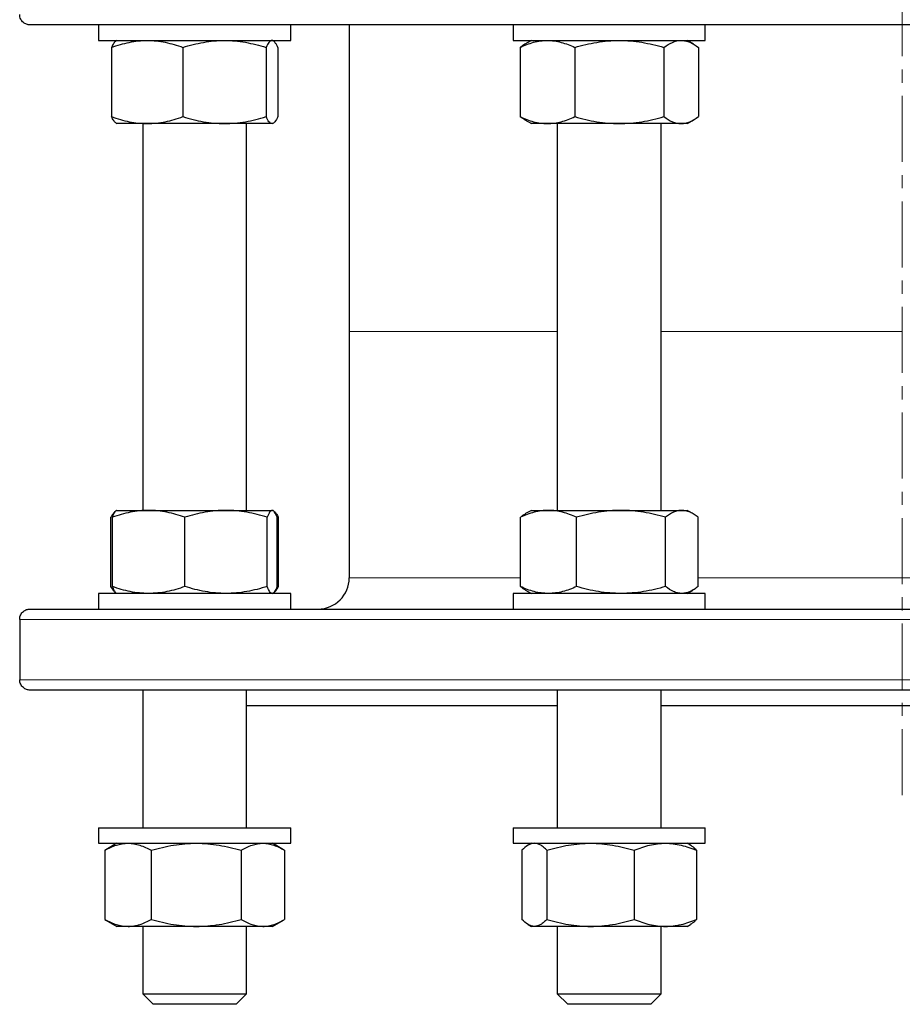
# Model space of a CAD drawing. Header units: millimetres. Extents: x 187 to 1019, y 129 to 935.
# Tile 1 of 7: x 194 to 364, y 129 to 319. Entities that reach past the tile are written whole.
import ezdxf

# ---------------------------------------------------------------- set-up
doc = ezdxf.new("R2010")
doc.units = ezdxf.units.MM
doc.linetypes.add('CENTERX2', pattern=[20.32, 12.7, -2.54, 2.54, -2.54])
doc.layers.add('FORMAT', color=7, linetype='Continuous')

msp = doc.modelspace()

# ---------------------------------------------------------------- linework, layer by layer
at = {"color": 7, "linetype": 'Continuous', "lineweight": 25}
for p, q in [((531.83, 318.05), (195.83, 318.05)), ((209.06, 318.05), (209.06, 315.05)), ((246.06, 315.05), (246.06, 318.05)), ((257.33, 318.05), (257.33, 258.99)), ((288.89, 318.05), (288.89, 315.05)), ((325.89, 315.05), (325.89, 318.05)), ((209.06, 315.05), (229.23, 315.05)), ((212.56, 315.05), (212.43, 314.97)), ((229.23, 315.05), (246.06, 315.05)), ((242.7, 314.97), (242.56, 315.05)), ((288.89, 315.05), (321.6, 315.05)), ((292.39, 315.05), (291.14, 314.33)), ((321.6, 315.05), (325.89, 315.05)), ((323.63, 314.33), (322.39, 315.05)), ((211.55, 313.71), (211.55, 300.39)), ((225.28, 313.71), (225.28, 300.39)), ((241.29, 313.71), (241.29, 300.39)), ((243.57, 313.71), (243.57, 300.39)), ((290.21, 313.71), (290.21, 300.39)), ((300.74, 313.71), (300.74, 300.39)), ((317.92, 313.71), (317.92, 300.39)), ((324.56, 313.71), (324.56, 300.39)), ((291.14, 299.77), (292.39, 299.05)), ((322.39, 299.05), (323.63, 299.77)), ((212.43, 299.13), (212.56, 299.05)), ((218.42, 299.05), (212.56, 299.05)), ((217.56, 299.05), (217.56, 224.59)), ((233.29, 299.05), (218.42, 299.05)), ((242.43, 299.05), (233.29, 299.05)), ((237.56, 224.59), (237.56, 299.05)), ((242.56, 299.05), (242.43, 299.05)), ((242.56, 299.05), (242.7, 299.13)), ((295.48, 299.05), (292.39, 299.05)), ((309.33, 299.05), (295.48, 299.05)), ((297.39, 299.05), (297.39, 224.59)), ((321.24, 299.05), (309.33, 299.05)), ((317.39, 224.59), (317.39, 299.05)), ((322.39, 299.05), (321.24, 299.05)), ((257.33, 258.99), (257.33, 211.59)), ((212.47, 224.54), (212.38, 224.49)), ((212.56, 224.59), (212.47, 224.54)), ((212.56, 224.59), (218.68, 224.59)), ((218.68, 224.59), (233.59, 224.59)), ((233.59, 224.59), (242.47, 224.59)), ((242.47, 224.59), (242.56, 224.59)), ((242.65, 224.54), (242.56, 224.59)), ((242.74, 224.49), (242.68, 224.52)), ((292.39, 224.59), (291.29, 223.95)), ((292.39, 224.59), (295.68, 224.59)), ((295.68, 224.59), (309.66, 224.59)), ((309.66, 224.59), (321.36, 224.59)), ((321.36, 224.59), (322.39, 224.59)), ((323.49, 223.95), (322.39, 224.59)), ((211.42, 209.93), (211.42, 223.25)), ((211.7, 209.93), (211.7, 223.25)), ((225.66, 209.93), (225.66, 223.25)), ((241.52, 209.93), (241.52, 223.25)), ((243.7, 223.25), (243.38, 223.36)), ((243.42, 209.93), (243.42, 223.25)), ((243.7, 209.93), (243.7, 223.25)), ((290.27, 209.93), (290.27, 223.25)), ((301.1, 209.93), (301.1, 223.25)), ((318.22, 209.93), (318.22, 223.25)), ((324.51, 209.93), (324.51, 223.25)), ((209.06, 208.59), (209.06, 205.59)), ((218.11, 208.59), (209.06, 208.59)), ((212.38, 208.69), (212.47, 208.64)), ((212.47, 208.64), (212.56, 208.59)), ((246.06, 208.59), (218.11, 208.59)), ((242.56, 208.59), (242.65, 208.64)), ((242.68, 208.66), (242.74, 208.69)), ((243.7, 209.93), (243.38, 209.82)), ((246.06, 205.59), (246.06, 208.59)), ((288.89, 208.59), (288.89, 205.59)), ((311.96, 208.59), (288.89, 208.59)), ((291.29, 209.23), (292.39, 208.59)), ((325.89, 208.59), (311.96, 208.59)), ((322.39, 208.59), (323.49, 209.23)), ((325.89, 205.59), (325.89, 208.59)), ((195.83, 205.59), (531.83, 205.59)), ((193.85, 203.59), (193.85, 191.99)), ((531.83, 189.99), (195.83, 189.99)), ((217.56, 189.99), (217.56, 163.49)), ((237.56, 163.49), (237.56, 189.99)), ((297.39, 189.99), (297.39, 163.49)), ((317.39, 163.49), (317.39, 189.99)), ((237.56, 186.99), (297.39, 186.99)), ((317.39, 186.99), (410.28, 186.99)), ((209.06, 163.49), (209.06, 160.49)), ((209.06, 163.49), (246.06, 163.49)), ((246.06, 160.49), (246.06, 163.49)), ((288.89, 163.49), (288.89, 160.49)), ((288.89, 163.49), (325.89, 163.49)), ((325.89, 160.49), (325.89, 163.49)), ((209.06, 160.49), (246.06, 160.49)), ((210.24, 159.15), (210.44, 159.26)), ((212.56, 160.49), (210.43, 159.26)), ((244.69, 159.26), (242.56, 160.49)), ((288.89, 160.49), (325.89, 160.49)), ((292.39, 160.49), (291.77, 160.13)), ((323.01, 160.13), (322.39, 160.49)), ((210.24, 159.15), (210.24, 145.83)), ((219.2, 159.15), (219.2, 145.83)), ((236.52, 159.15), (236.52, 145.83)), ((244.88, 159.15), (244.88, 145.83)), ((290.57, 159.15), (290.57, 145.83)), ((295.39, 159.15), (295.39, 145.83)), ((312.21, 159.15), (312.21, 145.83)), ((324.21, 159.15), (324.21, 145.83)), ((210.24, 145.83), (210.44, 145.72)), ((210.43, 145.72), (212.56, 144.49)), ((214.72, 144.49), (212.56, 144.49)), ((227.86, 144.49), (214.72, 144.49)), ((217.56, 144.49), (217.56, 131.49)), ((240.7, 144.49), (227.86, 144.49)), ((237.56, 131.49), (237.56, 144.49)), ((242.56, 144.49), (240.7, 144.49)), ((242.56, 144.49), (244.69, 145.72)), ((291.77, 144.85), (292.39, 144.49)), ((292.98, 144.49), (292.39, 144.49)), ((303.8, 144.49), (292.98, 144.49)), ((297.39, 144.49), (297.39, 131.49)), ((318.21, 144.49), (303.8, 144.49)), ((317.39, 131.49), (317.39, 144.49)), ((322.39, 144.49), (318.21, 144.49)), ((322.39, 144.49), (323.01, 144.85)), ((217.56, 131.49), (219.56, 129.49)), ((217.56, 131.49), (237.56, 131.49)), ((235.56, 129.49), (237.56, 131.49)), ((297.39, 131.49), (299.39, 129.49)), ((297.39, 131.49), (317.39, 131.49)), ((315.39, 129.49), (317.39, 131.49)), ((235.56, 129.49), (219.56, 129.49)), ((315.39, 129.49), (299.39, 129.49))]:
    msp.add_line(p, q, dxfattribs=at)
at = {"color": 8, "linetype": 'Continuous', "lineweight": 18}
for p, q in [((297.39, 258.99), (257.33, 258.99)), ((363.83, 258.99), (317.39, 258.99)), ((257.33, 211.59), (290.27, 211.59)), ((324.51, 211.59), (403.06, 211.59)), ((533.82, 203.59), (193.85, 203.59)), ((193.85, 191.99), (533.82, 191.99))]:
    msp.add_line(p, q, dxfattribs=at)
at = {"color": 7, "linetype": 'Continuous', "lineweight": 25}
msp.add_arc((251.33, 211.59), 6, 270, 0, dxfattribs=at)
for points, knots in [([(195.83, 318.05), (195.72, 318.05), (195.61, 318.06), (195.39, 318.1), (195.28, 318.13), (195.06, 318.2), (194.96, 318.25), (194.75, 318.37), (194.65, 318.44), (194.46, 318.61), (194.37, 318.7), (194.2, 318.91), (194.12, 319.03), (194, 319.29), (193.94, 319.43), (193.87, 319.73), (193.85, 319.89), (193.85, 320.05)], [0, 0, 0, 0, 0.125, 0.125, 0.25, 0.25, 0.375, 0.375, 0.5, 0.5, 0.625, 0.625, 0.75, 0.75, 0.875, 0.875, 1, 1, 1, 1]), ([(211.55, 313.71), (212.68, 314.12), (213.81, 314.46), (216.09, 314.92), (217.25, 315.05), (218.42, 315.05)], [0, 0, 0, 0, 0.5, 0.5, 1, 1, 1, 1]), ([(212.43, 314.97), (212.41, 314.96), (212.33, 314.92), (212.17, 314.77), (211.96, 314.5), (211.76, 314.14), (211.62, 313.86), (211.55, 313.71)], [0, 0, 0, 0, 0.0538118, 0.2891803, 0.5245716, 0.7622752, 1, 1, 1, 1]), ([(218.42, 315.05), (219, 315.05), (219.58, 315.02), (220.74, 314.9), (221.32, 314.81), (223.03, 314.46), (224.16, 314.12), (225.28, 313.71)], [0, 0, 0, 0, 0.25, 0.25, 0.5, 0.5, 1, 1, 1, 1]), ([(225.28, 313.71), (226.59, 314.12), (227.91, 314.46), (230.58, 314.92), (231.92, 315.05), (233.29, 315.05)], [0, 0, 0, 0, 0.5, 0.5, 1, 1, 1, 1]), ([(233.29, 315.05), (233.97, 315.05), (234.65, 315.02), (236, 314.9), (236.67, 314.81), (238.67, 314.46), (239.98, 314.12), (241.29, 313.71)], [0, 0, 0, 0, 0.25, 0.25, 0.5, 0.5, 1, 1, 1, 1]), ([(242.43, 315.05), (242.33, 315.05), (242.24, 315.02), (242.04, 314.9), (241.95, 314.81), (241.66, 314.45), (241.48, 314.12), (241.29, 313.71)], [0, 0, 0, 0, 0.25, 0.25, 0.5, 0.5, 1, 1, 1, 1]), ([(243.57, 313.71), (243.48, 313.92), (243.38, 314.1), (243.2, 314.43), (243.1, 314.58), (242.82, 314.93), (242.62, 315.05), (242.43, 315.05)], [0, 0, 0, 0, 0.25, 0.25, 0.5, 0.5, 1, 1, 1, 1]), ([(290.21, 313.71), (290.64, 313.92), (291.07, 314.1), (291.95, 314.43), (292.39, 314.58), (293.7, 314.93), (294.59, 315.05), (295.48, 315.05)], [0, 0, 0, 0, 0.25, 0.25, 0.5, 0.5, 1, 1, 1, 1]), ([(295.48, 315.05), (295.92, 315.05), (296.37, 315.02), (297.26, 314.9), (297.71, 314.81), (299.03, 314.45), (299.89, 314.12), (300.74, 313.71)], [0, 0, 0, 0, 0.25, 0.25, 0.5, 0.5, 1, 1, 1, 1]), ([(300.74, 313.71), (302.15, 314.12), (303.56, 314.46), (306.42, 314.92), (307.87, 315.05), (309.33, 315.05)], [0, 0, 0, 0, 0.5, 0.5, 1, 1, 1, 1]), ([(309.33, 315.05), (310.06, 315.05), (310.79, 315.02), (312.24, 314.9), (312.96, 314.81), (315.1, 314.46), (316.52, 314.12), (317.92, 313.71)], [0, 0, 0, 0, 0.25, 0.25, 0.5, 0.5, 1, 1, 1, 1]), ([(317.92, 313.71), (318.46, 314.12), (319.01, 314.46), (320.11, 314.92), (320.67, 315.05), (321.24, 315.05)], [0, 0, 0, 0, 0.5, 0.5, 1, 1, 1, 1]), ([(321.24, 315.05), (321.52, 315.05), (321.81, 315.02), (322.37, 314.9), (322.64, 314.81), (323.47, 314.46), (324.02, 314.12), (324.56, 313.71)], [0, 0, 0, 0, 0.25, 0.25, 0.5, 0.5, 1, 1, 1, 1]), ([(291.14, 314.33), (291, 314.25), (290.69, 314.06), (290.38, 313.84), (290.21, 313.71)], [0, 0, 0, 0, 0.451189, 1, 1, 1, 1]), ([(211.55, 300.39), (212.68, 299.98), (213.81, 299.65), (216.09, 299.18), (217.25, 299.05), (218.42, 299.05)], [0, 0, 0, 0, 0.5, 0.5, 1, 1, 1, 1]), ([(212.43, 299.13), (212.41, 299.14), (212.33, 299.18), (212.17, 299.34), (211.96, 299.61), (211.76, 299.96), (211.62, 300.25), (211.55, 300.39)], [0, 0, 0, 0, 0.053812, 0.28918, 0.524572, 0.762275, 1, 1, 1, 1]), ([(218.42, 299.05), (219, 299.05), (219.58, 299.08), (220.74, 299.21), (221.32, 299.3), (223.03, 299.65), (224.16, 299.98), (225.28, 300.39)], [0, 0, 0, 0, 0.25, 0.25, 0.5, 0.5, 1, 1, 1, 1]), ([(225.28, 300.39), (226.59, 299.98), (227.91, 299.65), (230.58, 299.18), (231.92, 299.05), (233.29, 299.05)], [0, 0, 0, 0, 0.5, 0.5, 1, 1, 1, 1]), ([(233.29, 299.05), (233.97, 299.05), (234.65, 299.08), (236, 299.21), (236.67, 299.3), (238.67, 299.65), (239.98, 299.98), (241.29, 300.39)], [0, 0, 0, 0, 0.25, 0.25, 0.5, 0.5, 1, 1, 1, 1]), ([(242.43, 299.05), (242.33, 299.05), (242.24, 299.08), (242.04, 299.21), (241.95, 299.3), (241.66, 299.65), (241.48, 299.99), (241.29, 300.39)], [0, 0, 0, 0, 0.25, 0.25, 0.5, 0.5, 1, 1, 1, 1]), ([(243.57, 300.39), (243.48, 300.19), (243.38, 300), (243.2, 299.67), (243.1, 299.53), (242.82, 299.18), (242.62, 299.05), (242.43, 299.05)], [0, 0, 0, 0, 0.25, 0.25, 0.5, 0.5, 1, 1, 1, 1]), ([(290.21, 300.39), (290.64, 300.19), (291.07, 300), (291.95, 299.67), (292.39, 299.53), (293.7, 299.18), (294.59, 299.05), (295.48, 299.05)], [0, 0, 0, 0, 0.25, 0.25, 0.5, 0.5, 1, 1, 1, 1]), ([(291.14, 299.77), (291, 299.86), (290.69, 300.04), (290.38, 300.27), (290.21, 300.39)], [0, 0, 0, 0, 0.451189, 1, 1, 1, 1]), ([(295.48, 299.05), (295.92, 299.05), (296.37, 299.08), (297.26, 299.21), (297.71, 299.3), (299.03, 299.65), (299.89, 299.99), (300.74, 300.39)], [0, 0, 0, 0, 0.25, 0.25, 0.5, 0.5, 1, 1, 1, 1]), ([(300.74, 300.39), (302.15, 299.98), (303.56, 299.65), (306.42, 299.18), (307.87, 299.05), (309.33, 299.05)], [0, 0, 0, 0, 0.5, 0.5, 1, 1, 1, 1]), ([(309.33, 299.05), (310.06, 299.05), (310.79, 299.08), (312.24, 299.21), (312.96, 299.3), (315.1, 299.65), (316.52, 299.98), (317.92, 300.39)], [0, 0, 0, 0, 0.25, 0.25, 0.5, 0.5, 1, 1, 1, 1]), ([(317.92, 300.39), (318.46, 299.98), (319.01, 299.65), (320.11, 299.18), (320.67, 299.05), (321.24, 299.05)], [0, 0, 0, 0, 0.5, 0.5, 1, 1, 1, 1]), ([(321.24, 299.05), (321.52, 299.05), (321.81, 299.08), (322.37, 299.21), (322.64, 299.3), (323.47, 299.65), (324.02, 299.98), (324.56, 300.39)], [0, 0, 0, 0, 0.25, 0.25, 0.5, 0.5, 1, 1, 1, 1]), ([(212.46, 224.52), (212.45, 224.52), (212.38, 224.5), (212.23, 224.39), (212.03, 224.19), (211.83, 223.93), (211.62, 223.62), (211.49, 223.37), (211.42, 223.25)], [0, 0, 0, 0, 0.019091, 0.213223, 0.407255, 0.604794, 0.802422, 1, 1, 1, 1]), ([(218.68, 224.59), (218.09, 224.59), (217.49, 224.56), (216.32, 224.44), (215.73, 224.34), (213.99, 223.99), (212.84, 223.66), (211.7, 223.25)], [0, 0, 0, 0, 0.25, 0.25, 0.5, 0.5, 1, 1, 1, 1]), ([(211.7, 223.25), (211.75, 223.38), (211.86, 223.64), (212.01, 223.97), (212.17, 224.23), (212.32, 224.43), (212.42, 224.5), (212.47, 224.53)], [0, 0, 0, 0, 0.2034363, 0.4069302, 0.6103181, 0.8175471, 1, 1, 1, 1]), ([(225.66, 223.25), (224.52, 223.66), (223.37, 224), (221.05, 224.46), (219.87, 224.59), (218.68, 224.59)], [0, 0, 0, 0, 0.5, 0.5, 1, 1, 1, 1]), ([(233.59, 224.59), (232.92, 224.59), (232.25, 224.56), (230.9, 224.43), (230.23, 224.34), (228.24, 223.99), (226.94, 223.65), (225.66, 223.25)], [0, 0, 0, 0, 0.25, 0.25, 0.5, 0.5, 1, 1, 1, 1]), ([(241.52, 223.25), (240.88, 223.45), (240.23, 223.64), (238.91, 223.97), (238.25, 224.11), (236.26, 224.46), (234.93, 224.59), (233.59, 224.59)], [0, 0, 0, 0, 0.25, 0.25, 0.5, 0.5, 1, 1, 1, 1]), ([(242.47, 224.59), (242.39, 224.59), (242.31, 224.56), (242.15, 224.44), (242.07, 224.34), (241.83, 223.99), (241.68, 223.66), (241.52, 223.25)], [0, 0, 0, 0, 0.25, 0.25, 0.5, 0.5, 1, 1, 1, 1]), ([(243.42, 223.25), (243.27, 223.66), (243.11, 224), (242.79, 224.46), (242.63, 224.59), (242.47, 224.59)], [0, 0, 0, 0, 0.5, 0.5, 1, 1, 1, 1]), ([(242.74, 224.48), (242.79, 224.45), (242.91, 224.38), (243.09, 224.19), (243.3, 223.93), (243.5, 223.62), (243.63, 223.37), (243.7, 223.25)], [0, 0, 0, 0, 0.156708, 0.364678, 0.576406, 0.78823, 1, 1, 1, 1]), ([(295.68, 224.59), (295.22, 224.59), (294.76, 224.56), (293.85, 224.44), (293.39, 224.34), (292.04, 223.99), (291.15, 223.66), (290.27, 223.25)], [0, 0, 0, 0, 0.25, 0.25, 0.5, 0.5, 1, 1, 1, 1]), ([(291.29, 223.95), (291.14, 223.86), (290.79, 223.66), (290.46, 223.4), (290.27, 223.25)], [0, 0, 0, 0, 0.442597, 1, 1, 1, 1]), ([(301.1, 223.25), (300.21, 223.66), (299.32, 224), (297.52, 224.46), (296.6, 224.59), (295.68, 224.59)], [0, 0, 0, 0, 0.5, 0.5, 1, 1, 1, 1]), ([(309.66, 224.59), (308.93, 224.59), (308.2, 224.56), (306.76, 224.44), (306.04, 224.34), (303.9, 223.99), (302.49, 223.66), (301.1, 223.25)], [0, 0, 0, 0, 0.25, 0.25, 0.5, 0.5, 1, 1, 1, 1]), ([(318.22, 223.25), (316.82, 223.66), (315.41, 224), (312.56, 224.46), (311.12, 224.59), (309.66, 224.59)], [0, 0, 0, 0, 0.5, 0.5, 1, 1, 1, 1]), ([(321.36, 224.59), (321.1, 224.59), (320.83, 224.56), (320.3, 224.43), (320.03, 224.34), (319.24, 223.99), (318.73, 223.65), (318.22, 223.25)], [0, 0, 0, 0, 0.25, 0.25, 0.5, 0.5, 1, 1, 1, 1]), ([(324.51, 223.25), (324.25, 223.45), (324, 223.64), (323.47, 223.97), (323.21, 224.11), (322.42, 224.46), (321.9, 224.59), (321.36, 224.59)], [0, 0, 0, 0, 0.25, 0.25, 0.5, 0.5, 1, 1, 1, 1]), ([(212.46, 208.66), (212.45, 208.66), (212.38, 208.68), (212.23, 208.79), (212.03, 208.99), (211.83, 209.25), (211.62, 209.56), (211.49, 209.81), (211.42, 209.93)], [0, 0, 0, 0, 0.019091, 0.2132227, 0.4072554, 0.6047939, 0.8024219, 1, 1, 1, 1]), ([(218.68, 208.59), (218.09, 208.59), (217.49, 208.62), (216.32, 208.74), (215.73, 208.83), (213.99, 209.18), (212.84, 209.52), (211.7, 209.93)], [0, 0, 0, 0, 0.25, 0.25, 0.5, 0.5, 1, 1, 1, 1]), ([(211.7, 209.93), (211.75, 209.8), (211.86, 209.54), (212.01, 209.21), (212.17, 208.95), (212.32, 208.75), (212.42, 208.68), (212.47, 208.65)], [0, 0, 0, 0, 0.203436, 0.40693, 0.610318, 0.817547, 1, 1, 1, 1]), ([(225.66, 209.93), (224.52, 209.52), (223.37, 209.18), (221.05, 208.72), (219.87, 208.59), (218.68, 208.59)], [0, 0, 0, 0, 0.5, 0.5, 1, 1, 1, 1]), ([(233.59, 208.59), (232.92, 208.59), (232.25, 208.62), (230.9, 208.74), (230.23, 208.84), (228.24, 209.19), (226.94, 209.53), (225.66, 209.93)], [0, 0, 0, 0, 0.25, 0.25, 0.5, 0.5, 1, 1, 1, 1]), ([(241.52, 209.93), (240.88, 209.73), (240.23, 209.54), (238.91, 209.21), (238.25, 209.07), (236.26, 208.72), (234.93, 208.59), (233.59, 208.59)], [0, 0, 0, 0, 0.25, 0.25, 0.5, 0.5, 1, 1, 1, 1]), ([(242.47, 208.59), (242.39, 208.59), (242.31, 208.62), (242.15, 208.74), (242.07, 208.83), (241.83, 209.18), (241.68, 209.52), (241.52, 209.93)], [0, 0, 0, 0, 0.25, 0.25, 0.5, 0.5, 1, 1, 1, 1]), ([(243.42, 209.93), (243.27, 209.52), (243.11, 209.18), (242.79, 208.72), (242.63, 208.59), (242.47, 208.59)], [0, 0, 0, 0, 0.5, 0.5, 1, 1, 1, 1]), ([(242.74, 208.7), (242.79, 208.73), (242.91, 208.8), (243.09, 208.99), (243.3, 209.25), (243.5, 209.56), (243.63, 209.81), (243.7, 209.93)], [0, 0, 0, 0, 0.1567075, 0.3646779, 0.5764058, 0.7882297, 1, 1, 1, 1]), ([(295.68, 208.59), (295.22, 208.59), (294.76, 208.62), (293.85, 208.74), (293.39, 208.83), (292.04, 209.18), (291.15, 209.52), (290.27, 209.93)], [0, 0, 0, 0, 0.25, 0.25, 0.5, 0.5, 1, 1, 1, 1]), ([(291.29, 209.23), (291.14, 209.32), (290.79, 209.52), (290.46, 209.78), (290.27, 209.93)], [0, 0, 0, 0, 0.442597, 1, 1, 1, 1]), ([(301.1, 209.93), (300.21, 209.52), (299.32, 209.18), (297.52, 208.72), (296.6, 208.59), (295.68, 208.59)], [0, 0, 0, 0, 0.5, 0.5, 1, 1, 1, 1]), ([(309.66, 208.59), (308.93, 208.59), (308.2, 208.62), (306.76, 208.74), (306.04, 208.83), (303.9, 209.18), (302.49, 209.52), (301.1, 209.93)], [0, 0, 0, 0, 0.25, 0.25, 0.5, 0.5, 1, 1, 1, 1]), ([(318.22, 209.93), (316.82, 209.52), (315.41, 209.18), (312.56, 208.72), (311.12, 208.59), (309.66, 208.59)], [0, 0, 0, 0, 0.5, 0.5, 1, 1, 1, 1]), ([(321.36, 208.59), (321.1, 208.59), (320.83, 208.62), (320.3, 208.74), (320.03, 208.84), (319.24, 209.19), (318.73, 209.53), (318.22, 209.93)], [0, 0, 0, 0, 0.25, 0.25, 0.5, 0.5, 1, 1, 1, 1]), ([(324.51, 209.93), (324.25, 209.73), (324, 209.54), (323.47, 209.21), (323.21, 209.07), (322.42, 208.72), (321.9, 208.59), (321.36, 208.59)], [0, 0, 0, 0, 0.25, 0.25, 0.5, 0.5, 1, 1, 1, 1]), ([(193.85, 203.59), (193.85, 203.75), (193.87, 203.91), (193.94, 204.21), (193.99, 204.35), (194.12, 204.61), (194.2, 204.73), (194.37, 204.94), (194.46, 205.04), (194.75, 205.28), (194.95, 205.4), (195.39, 205.55), (195.61, 205.59), (195.83, 205.59)], [0, 0, 0, 0, 0.125, 0.125, 0.25, 0.25, 0.375, 0.375, 0.5, 0.5, 0.75, 0.75, 1, 1, 1, 1]), ([(195.83, 189.99), (195.72, 189.99), (195.61, 190), (195.39, 190.04), (195.28, 190.07), (195.06, 190.14), (194.96, 190.19), (194.75, 190.31), (194.65, 190.38), (194.46, 190.54), (194.37, 190.64), (194.2, 190.85), (194.12, 190.97), (194, 191.23), (193.94, 191.37), (193.87, 191.67), (193.85, 191.83), (193.85, 191.99)], [0, 0, 0, 0, 0.125, 0.125, 0.25, 0.25, 0.375, 0.375, 0.5, 0.5, 0.625, 0.625, 0.75, 0.75, 0.875, 0.875, 1, 1, 1, 1]), ([(210.24, 159.15), (210.98, 159.56), (211.72, 159.9), (213.21, 160.36), (213.96, 160.49), (214.72, 160.49)], [0, 0, 0, 0, 0.5, 0.5, 1, 1, 1, 1]), ([(214.72, 160.49), (215.1, 160.49), (215.49, 160.46), (216.24, 160.34), (216.62, 160.24), (217.74, 159.89), (218.47, 159.56), (219.2, 159.15)], [0, 0, 0, 0, 0.25, 0.25, 0.5, 0.5, 1, 1, 1, 1]), ([(219.2, 159.15), (220.62, 159.56), (222.05, 159.9), (224.93, 160.36), (226.39, 160.49), (227.86, 160.49)], [0, 0, 0, 0, 0.5, 0.5, 1, 1, 1, 1]), ([(227.86, 160.49), (228.6, 160.49), (229.34, 160.46), (230.8, 160.34), (231.52, 160.24), (233.68, 159.89), (235.11, 159.56), (236.52, 159.15)], [0, 0, 0, 0, 0.25, 0.25, 0.5, 0.5, 1, 1, 1, 1]), ([(236.52, 159.15), (236.86, 159.35), (237.2, 159.54), (237.9, 159.87), (238.25, 160.01), (239.29, 160.36), (239.99, 160.49), (240.7, 160.49)], [0, 0, 0, 0, 0.25, 0.25, 0.5, 0.5, 1, 1, 1, 1]), ([(240.7, 160.49), (241.05, 160.49), (241.41, 160.46), (242.12, 160.33), (242.47, 160.24), (243.52, 159.89), (244.2, 159.55), (244.88, 159.15)], [0, 0, 0, 0, 0.25, 0.25, 0.5, 0.5, 1, 1, 1, 1]), ([(292.98, 160.49), (292.78, 160.49), (292.57, 160.46), (292.16, 160.33), (291.96, 160.24), (291.36, 159.89), (290.96, 159.55), (290.57, 159.15)], [0, 0, 0, 0, 0.25, 0.25, 0.5, 0.5, 1, 1, 1, 1]), ([(295.39, 159.15), (295.19, 159.35), (295, 159.54), (294.6, 159.87), (294.39, 160.01), (293.79, 160.36), (293.39, 160.49), (292.98, 160.49)], [0, 0, 0, 0, 0.25, 0.25, 0.5, 0.5, 1, 1, 1, 1]), ([(295.39, 159.15), (296.76, 159.56), (298.15, 159.9), (300.95, 160.36), (302.37, 160.49), (303.8, 160.49)], [0, 0, 0, 0, 0.5, 0.5, 1, 1, 1, 1]), ([(303.8, 160.49), (304.51, 160.49), (305.23, 160.46), (306.65, 160.34), (307.35, 160.24), (309.45, 159.89), (310.83, 159.56), (312.21, 159.15)], [0, 0, 0, 0, 0.25, 0.25, 0.5, 0.5, 1, 1, 1, 1]), ([(312.21, 159.15), (313.19, 159.56), (314.18, 159.9), (316.17, 160.36), (317.18, 160.49), (318.21, 160.49)], [0, 0, 0, 0, 0.5, 0.5, 1, 1, 1, 1]), ([(318.21, 160.49), (318.71, 160.49), (319.23, 160.46), (320.24, 160.34), (320.74, 160.24), (322.24, 159.89), (323.23, 159.56), (324.21, 159.15)], [0, 0, 0, 0, 0.25, 0.25, 0.5, 0.5, 1, 1, 1, 1]), ([(324.21, 159.15), (324.1, 159.25), (323.9, 159.46), (323.55, 159.76), (323.25, 159.99), (323.05, 160.1), (323, 160.12)], [0, 0, 0, 0, 0.255243, 0.51068, 0.877188, 1, 1, 1, 1]), ([(210.24, 145.83), (210.98, 145.42), (211.72, 145.08), (213.21, 144.62), (213.96, 144.49), (214.72, 144.49)], [0, 0, 0, 0, 0.5, 0.5, 1, 1, 1, 1]), ([(214.72, 144.49), (215.1, 144.49), (215.49, 144.52), (216.24, 144.64), (216.62, 144.73), (217.74, 145.08), (218.47, 145.42), (219.2, 145.83)], [0, 0, 0, 0, 0.25, 0.25, 0.5, 0.5, 1, 1, 1, 1]), ([(219.2, 145.83), (220.62, 145.42), (222.05, 145.08), (224.93, 144.62), (226.39, 144.49), (227.86, 144.49)], [0, 0, 0, 0, 0.5, 0.5, 1, 1, 1, 1]), ([(227.86, 144.49), (228.6, 144.49), (229.34, 144.52), (230.8, 144.64), (231.52, 144.73), (233.68, 145.08), (235.11, 145.42), (236.52, 145.83)], [0, 0, 0, 0, 0.25, 0.25, 0.5, 0.5, 1, 1, 1, 1]), ([(236.52, 145.83), (236.86, 145.63), (237.2, 145.44), (237.9, 145.11), (238.25, 144.97), (239.29, 144.62), (239.99, 144.49), (240.7, 144.49)], [0, 0, 0, 0, 0.25, 0.25, 0.5, 0.5, 1, 1, 1, 1]), ([(240.7, 144.49), (241.05, 144.49), (241.41, 144.52), (242.12, 144.64), (242.47, 144.74), (243.52, 145.09), (244.2, 145.43), (244.88, 145.83)], [0, 0, 0, 0, 0.25, 0.25, 0.5, 0.5, 1, 1, 1, 1]), ([(292.98, 144.49), (292.78, 144.49), (292.57, 144.52), (292.16, 144.64), (291.96, 144.74), (291.36, 145.09), (290.96, 145.43), (290.57, 145.83)], [0, 0, 0, 0, 0.25, 0.25, 0.5, 0.5, 1, 1, 1, 1]), ([(295.39, 145.83), (295.19, 145.63), (295, 145.44), (294.6, 145.11), (294.39, 144.97), (293.79, 144.62), (293.39, 144.49), (292.98, 144.49)], [0, 0, 0, 0, 0.25, 0.25, 0.5, 0.5, 1, 1, 1, 1]), ([(295.39, 145.83), (296.76, 145.42), (298.15, 145.08), (300.95, 144.62), (302.37, 144.49), (303.8, 144.49)], [0, 0, 0, 0, 0.5, 0.5, 1, 1, 1, 1]), ([(303.8, 144.49), (304.51, 144.49), (305.23, 144.52), (306.65, 144.64), (307.35, 144.73), (309.45, 145.08), (310.83, 145.42), (312.21, 145.83)], [0, 0, 0, 0, 0.25, 0.25, 0.5, 0.5, 1, 1, 1, 1]), ([(312.21, 145.83), (313.19, 145.42), (314.18, 145.08), (316.17, 144.62), (317.18, 144.49), (318.21, 144.49)], [0, 0, 0, 0, 0.5, 0.5, 1, 1, 1, 1]), ([(318.21, 144.49), (318.71, 144.49), (319.23, 144.52), (320.24, 144.64), (320.74, 144.73), (322.24, 145.08), (323.23, 145.42), (324.21, 145.83)], [0, 0, 0, 0, 0.25, 0.25, 0.5, 0.5, 1, 1, 1, 1]), ([(324.21, 145.83), (324.1, 145.73), (323.9, 145.52), (323.55, 145.22), (323.25, 144.99), (323.05, 144.88), (323, 144.86)], [0, 0, 0, 0, 0.255243, 0.51068, 0.877188, 1, 1, 1, 1])]:
    msp.add_open_spline(points, degree=3, knots=knots, dxfattribs=at)
at = {"layer": 'FORMAT', "linetype": 'CENTERX2', "lineweight": 18}
msp.add_line((363.83, 169.76), (363.83, 447.29), dxfattribs=at)

doc.saveas('drawing.dxf')
